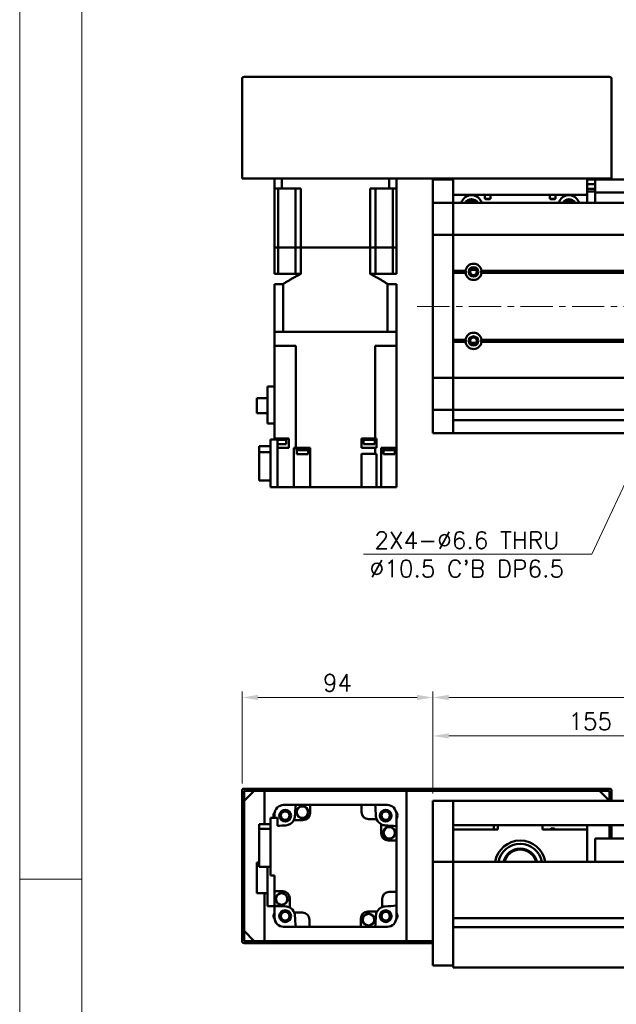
# Model space of a CAD drawing. Header units: millimetres. Extents: x 46891 to 51115, y 6223 to 10345.
# Tile 2 of 7: x 48547 to 48841, y 9376 to 9861. Entities that reach past the tile are written whole.
import ezdxf

# ---------------------------------------------------------------- set-up
doc = ezdxf.new("R2010")
doc.units = ezdxf.units.MM
doc.header["$LTSCALE"] = 0.5
doc.linetypes.add('CENTER', pattern=[50.8, 31.75, -6.35, 6.35, -6.35])
doc.layers.get('0').update_dxf_attribs({"lineweight": 20})
doc.layers.add('1', color=1, linetype='CENTER', lineweight=13)
doc.layers.add('외형선(ISO)', color=7, linetype='Continuous', lineweight=50)
doc.styles.add('DSR TEXT', font='romans.shx', dxfattribs={"bigfont": 'whgtxt.shx'})
doc.styles.get("Standard").update_dxf_attribs({"font": 'romans.shx', "bigfont": 'whgtxt.shx'})
doc.dimstyles.new('DSR', dxfattribs={"dimscale": 2, "dimtxt": 3, "dimasz": 3, "dimexe": 0.5, "dimexo": 0.5, "dimgap": 0.5, "dimtad": 1, "dimdsep": 46, "dimtxsty": 'Standard', "dimcen": 2.5, "dimclrd": 4, "dimclre": 4, "dimclrt": 2, "dimadec": 0, "dimazin": 2, "dimtfac": 1, "dimtmove": 0, "dimatfit": 3, "dimfxl": 0, "dimlwd": -1, "dimlwe": -1, "dimarcsym": 0})

# ---------------------------------------------------------------- blocks, each defined once
blk = doc.blocks.new('A$C1C1952E1')
at = {"color": 1}
blk.add_lwpolyline([(0, 0), (420, 0), (420, 297), (0, 297)], close=True, dxfattribs=at)
at = {"color": 3}
blk.add_lwpolyline([(5, 5), (415, 5), (415, 292), (5, 292)], close=True, dxfattribs=at)
blk = doc.blocks.new('*D84')
at = {"color": 1, "linetype": 'ByBlock'}
for p, q in [((48750.21, 9479.37), (48750.21, 9510.77)), ((48905.21, 9493.37), (48905.21, 9510.77)), ((48758.01, 9507.77), (48897.41, 9507.77))]:
    blk.add_line(p, q, dxfattribs=at)
at = {"color": 1}
for points in [[(48758.01, 9509.07), (48758.01, 9506.47), (48750.21, 9507.77)], [(48897.41, 9509.07), (48897.41, 9506.47), (48905.21, 9507.77)]]:
    blk.add_solid(points, dxfattribs=at)
at = {"layer": 'Defpoints', "color": 0}
for p in [(48905.21, 9507.77), (48905.21, 9489.77), (48750.21, 9475.77)]:
    blk.add_point(p, dxfattribs=at)
at = {"color": 3, "insert": (48827.71, 9514.97), "char_height": 8.4, "attachment_point": 5, "style": 'DSR TEXT'}
blk.add_mtext('155', dxfattribs=at)
blk = doc.blocks.new('*D83')
at = {"color": 1, "linetype": 'ByBlock'}
for p, q in [((48750.21, 9479.37), (48750.21, 9529.72)), ((50450.21, 9479.37), (50450.21, 9529.72)), ((50442.41, 9526.72), (48758.01, 9526.72))]:
    blk.add_line(p, q, dxfattribs=at)
at = {"color": 1}
for points in [[(48758.01, 9528.02), (48758.01, 9525.42), (48750.21, 9526.72)], [(50442.41, 9528.02), (50442.41, 9525.42), (50450.21, 9526.72)]]:
    blk.add_solid(points, dxfattribs=at)
at = {"layer": 'Defpoints', "color": 0}
for p in [(48750.21, 9526.72), (48750.21, 9475.77), (50450.21, 9475.77)]:
    blk.add_point(p, dxfattribs=at)
at = {"color": 3, "insert": (49600.21, 9533.92), "char_height": 8.4, "attachment_point": 5, "style": 'DSR TEXT'}
blk.add_mtext('1700', dxfattribs=at)
blk = doc.blocks.new('*D87')
at = {"color": 1, "linetype": 'ByBlock'}
for p, q in [((48656.21, 9484.37), (48656.21, 9529.72)), ((48750.21, 9479.37), (48750.21, 9529.72)), ((48742.41, 9526.72), (48664.01, 9526.72))]:
    blk.add_line(p, q, dxfattribs=at)
at = {"color": 1}
for points in [[(48664.01, 9528.02), (48664.01, 9525.42), (48656.21, 9526.72)], [(48742.41, 9528.02), (48742.41, 9525.42), (48750.21, 9526.72)]]:
    blk.add_solid(points, dxfattribs=at)
at = {"layer": 'Defpoints', "color": 0}
for p in [(48656.21, 9526.72), (48656.21, 9480.77), (48750.21, 9475.77)]:
    blk.add_point(p, dxfattribs=at)
at = {"color": 3, "insert": (48703.21, 9533.92), "char_height": 8.4, "attachment_point": 5, "style": 'DSR TEXT'}
blk.add_mtext('94', dxfattribs=at)

msp = doc.modelspace()

# ---------------------------------------------------------------- linework, layer by layer
at = {"color": 1}
msp.add_line((48577.25044, 9437.19538), (48546.67132, 9437.19538), dxfattribs=at)
at = {"layer": '1'}
msp.add_line((50460.2079, 9719.32376), (48740.2079, 9719.32376), dxfattribs=at)
at = {"layer": '외형선(ISO)'}
for p, q in [((48656.2079, 9831.32376), (48656.2079, 9782.32376)), ((48837.2079, 9832.32376), (48657.2079, 9832.32376)), ((48838.2079, 9782.32376), (48838.2079, 9831.32376)), ((48657.2079, 9782.32376), (48656.2079, 9782.32376)), ((48837.2079, 9782.32376), (48657.2079, 9782.32376)), ((48672.2079, 9782.32376), (48672.2079, 9777.32376)), ((48675.75039, 9782.32376), (48675.75039, 9777.32376)), ((48728.66541, 9782.32376), (48728.66541, 9777.32376)), ((48732.2079, 9782.32376), (48732.2079, 9777.32376)), ((48750.2079, 9781.82376), (48750.2079, 9778.82376)), ((48760.2079, 9781.82376), (48750.2079, 9781.82376)), ((48760.2079, 9782.32376), (48760.2079, 9774.32376)), ((48826.2079, 9774.32376), (48826.2079, 9782.32376)), ((48830.2079, 9781.82376), (48826.2079, 9781.82376)), ((48830.2079, 9778.82376), (48830.2079, 9781.82376)), ((48845.2079, 9781.82376), (48830.2079, 9781.82376)), ((48838.2079, 9782.32376), (48837.2079, 9782.32376)), ((48672.2079, 9777.32376), (48675.75039, 9777.32376)), ((48672.2079, 9748.32376), (48672.2079, 9777.32376)), ((48673.92031, 9777.32376), (48673.92031, 9748.32376)), ((48685.17117, 9777.32376), (48675.75039, 9777.32376)), ((48682.4579, 9777.32376), (48682.4579, 9748.32376)), ((48685.17117, 9748.32376), (48685.17117, 9777.32376)), ((48728.66541, 9777.32376), (48719.24462, 9777.32376)), ((48719.24462, 9748.32376), (48719.24462, 9777.32376)), ((48721.9579, 9777.32376), (48721.9579, 9748.32376)), ((48728.66541, 9777.32376), (48732.2079, 9777.32376)), ((48730.49549, 9777.32376), (48730.49549, 9748.32376)), ((48732.2079, 9748.32376), (48732.2079, 9777.32376)), ((48750.2079, 9776.96359), (48750.2079, 9778.82376)), ((48750.2079, 9776.05564), (48750.2079, 9776.96359)), ((48750.2079, 9770.78397), (48750.2079, 9776.05564)), ((48830.2079, 9779.42376), (48826.2079, 9779.42376)), ((48830.2079, 9777.12376), (48826.2079, 9777.12376)), ((48826.2079, 9775.82796), (48830.2079, 9775.82796)), ((48830.2079, 9778.82376), (48830.2079, 9776.32376)), ((48830.2079, 9775.32376), (48830.2079, 9776.32376)), ((48750.2079, 9770.32376), (48750.2079, 9770.78397)), ((48760.2079, 9770.32376), (48760.2079, 9774.32376)), ((48760.2079, 9774.32376), (48826.2079, 9774.32376)), ((48775.77814, 9772.32376), (48775.77814, 9774.32376)), ((48778.63766, 9772.32376), (48775.77814, 9772.32376)), ((48778.63766, 9774.32376), (48778.63766, 9772.32376)), ((48807.77814, 9772.32376), (48807.77814, 9774.32376)), ((48810.63766, 9772.32376), (48807.77814, 9772.32376)), ((48810.63766, 9774.32376), (48810.63766, 9772.32376)), ((48826.2079, 9774.32376), (48826.2079, 9770.32376)), ((48830.2079, 9775.32376), (48830.2079, 9771.32376)), ((48845.2079, 9775.32376), (48830.2079, 9775.32376)), ((48830.2079, 9771.32376), (48830.2079, 9770.32376)), ((48750.2079, 9770.32376), (48750.2079, 9767.61526)), ((48760.2079, 9770.32376), (48750.2079, 9770.32376)), ((48750.2079, 9767.61526), (48750.2079, 9755.01526)), ((48760.2079, 9767.61526), (48760.2079, 9770.32376)), ((48760.2079, 9770.32376), (50440.2079, 9770.32376)), ((48760.2079, 9770.32376), (48760.2079, 9767.61526)), ((48760.2079, 9755.01526), (48760.2079, 9767.61526)), ((48760.2079, 9767.61526), (48760.2079, 9755.01526)), ((48750.2079, 9754.55117), (48750.2079, 9755.01526)), ((48750.2079, 9754.55117), (48750.2079, 9752.55117)), ((48760.2079, 9754.55117), (48750.2079, 9754.55117)), ((48750.2079, 9686.09635), (48750.2079, 9752.55117)), ((48760.2079, 9755.01526), (48760.2079, 9754.55117)), ((48760.2079, 9754.55117), (48760.2079, 9755.01526)), ((48760.2079, 9752.55117), (48760.2079, 9754.55117)), ((48760.2079, 9754.55117), (50440.2079, 9754.55117)), ((48760.2079, 9754.55117), (48760.2079, 9752.55117)), ((48760.2079, 9752.55117), (48760.2079, 9686.09635)), ((48760.2079, 9736.82376), (48760.2079, 9752.55117)), ((48673.92031, 9748.32376), (48672.2079, 9748.32376)), ((48672.2079, 9748.32376), (48673.92031, 9748.32376)), ((48672.2079, 9748.32376), (48672.2079, 9735.32376)), ((48677.4579, 9748.32376), (48673.92031, 9748.32376)), ((48677.4579, 9748.32376), (48673.92031, 9748.32376)), ((48673.92031, 9748.32376), (48673.92031, 9735.32376)), ((48682.4579, 9748.32376), (48677.4579, 9748.32376)), ((48682.4579, 9748.32376), (48677.4579, 9748.32376)), ((48685.17117, 9748.32376), (48682.4579, 9748.32376)), ((48682.4579, 9748.32376), (48685.17117, 9748.32376)), ((48682.4579, 9748.32376), (48682.4579, 9735.32376)), ((48719.24462, 9748.32376), (48685.17117, 9748.32376)), ((48719.24462, 9748.32376), (48685.17117, 9748.32376)), ((48685.17117, 9748.32376), (48685.17117, 9735.32376)), ((48721.9579, 9748.32376), (48719.24462, 9748.32376)), ((48719.24462, 9748.32376), (48721.9579, 9748.32376)), ((48719.24462, 9748.32376), (48719.24462, 9735.32376)), ((48726.9579, 9748.32376), (48721.9579, 9748.32376)), ((48726.9579, 9748.32376), (48721.9579, 9748.32376)), ((48721.9579, 9748.32376), (48721.9579, 9735.32376)), ((48730.49549, 9748.32376), (48726.9579, 9748.32376)), ((48730.49549, 9748.32376), (48726.9579, 9748.32376)), ((48732.2079, 9748.32376), (48730.49549, 9748.32376)), ((48730.49549, 9748.32376), (48732.2079, 9748.32376)), ((48730.49549, 9748.32376), (48730.49549, 9735.32376)), ((48732.2079, 9748.32376), (48732.2079, 9735.32376)), ((48760.2079, 9736.82376), (48766.23927, 9736.82376)), ((48771.48369, 9737.32376), (48768.93211, 9737.32376)), ((48774.17653, 9736.82376), (50426.23927, 9736.82376)), ((48672.2079, 9735.32376), (48673.92031, 9735.32376)), ((48682.4579, 9735.32376), (48673.92031, 9735.32376)), ((48682.4579, 9735.32376), (48685.17117, 9735.32376)), ((48719.24462, 9735.32376), (48721.9579, 9735.32376)), ((48721.9579, 9735.32376), (48730.49549, 9735.32376)), ((48730.49549, 9735.32376), (48732.2079, 9735.32376)), ((48760.2079, 9736.32376), (48766.7079, 9736.32376)), ((48760.2079, 9735.82376), (48766.23927, 9735.82376)), ((48760.2079, 9702.82376), (48760.2079, 9735.82376)), ((48773.7079, 9736.32376), (50426.7079, 9736.32376)), ((48774.17653, 9735.82376), (50426.23927, 9735.82376)), ((48672.2079, 9730.32376), (48676.51257, 9730.32376)), ((48672.2079, 9730.32376), (48672.2079, 9706.82376)), ((48676.51257, 9730.32376), (48676.51257, 9706.82376)), ((48727.90323, 9730.32376), (48732.2079, 9730.32376)), ((48727.90323, 9730.32376), (48727.90323, 9706.82376)), ((48732.2079, 9730.32376), (48732.2079, 9706.82376)), ((48672.2079, 9699.82376), (48672.2079, 9706.82376)), ((48672.2079, 9706.82376), (48672.21237, 9706.82376)), ((48672.21237, 9706.82376), (48676.50735, 9706.82376)), ((48676.50735, 9706.82376), (48676.51257, 9706.82376)), ((48727.90323, 9706.82376), (48676.51257, 9706.82376)), ((48676.7079, 9706.82376), (48727.7079, 9706.82376)), ((48727.90323, 9706.82376), (48727.90845, 9706.82376)), ((48727.90845, 9706.82376), (48732.20343, 9706.82376)), ((48732.20343, 9706.82376), (48732.2079, 9706.82376)), ((48732.2079, 9699.82376), (48732.2079, 9706.82376)), ((48760.2079, 9702.82376), (48766.23927, 9702.82376)), ((48774.17653, 9702.82376), (50426.23927, 9702.82376)), ((48676.7079, 9699.82376), (48672.2079, 9699.82376)), ((48672.2079, 9699.82376), (48672.2079, 9654.22376)), ((48676.7079, 9699.82376), (48682.64853, 9699.82376)), ((48682.64853, 9699.82376), (48682.64853, 9649.72376)), ((48721.76727, 9699.82376), (48721.76727, 9654.22376)), ((48721.76727, 9699.82376), (48727.7079, 9699.82376)), ((48732.2079, 9699.82376), (48727.7079, 9699.82376)), ((48732.2079, 9699.82376), (48732.2079, 9649.72376)), ((48760.2079, 9702.32376), (48766.7079, 9702.32376)), ((48760.2079, 9701.82376), (48766.23927, 9701.82376)), ((48760.2079, 9686.09635), (48760.2079, 9701.82376)), ((48771.48369, 9701.32376), (48768.93211, 9701.32376)), ((48773.7079, 9702.32376), (50426.7079, 9702.32376)), ((48774.17653, 9701.82376), (50426.23927, 9701.82376)), ((48750.2079, 9686.09635), (48750.2079, 9684.09635)), ((48750.2079, 9683.63226), (48750.2079, 9684.09635)), ((48760.2079, 9684.09635), (48750.2079, 9684.09635)), ((48750.2079, 9683.63226), (48750.2079, 9671.03226)), ((48760.2079, 9684.09635), (48760.2079, 9686.09635)), ((48760.2079, 9686.09635), (48760.2079, 9684.09635)), ((48760.2079, 9684.09635), (48760.2079, 9683.63226)), ((48760.2079, 9684.09635), (50440.2079, 9684.09635)), ((48760.2079, 9683.63226), (48760.2079, 9684.09635)), ((48760.2079, 9671.03226), (48760.2079, 9683.63226)), ((48760.2079, 9683.63226), (48760.2079, 9671.03226)), ((48668.8079, 9679.92376), (48672.2079, 9679.92376)), ((48668.8079, 9679.92376), (48668.8079, 9661.57376)), ((48668.8079, 9674.14876), (48663.4079, 9674.14876)), ((48663.4079, 9674.14876), (48663.4079, 9666.69876)), ((48750.2079, 9671.03226), (48750.2079, 9668.32376)), ((48760.2079, 9668.32376), (48760.2079, 9671.03226)), ((48760.2079, 9671.03226), (48760.2079, 9668.32376)), ((48663.4079, 9666.69876), (48668.8079, 9666.69876)), ((48750.2079, 9667.86356), (48750.2079, 9668.32376)), ((48760.2079, 9668.32376), (48750.2079, 9668.32376)), ((48750.2079, 9662.59189), (48750.2079, 9667.86356)), ((48760.2079, 9668.32376), (48760.2079, 9667.86356)), ((48760.2079, 9668.32376), (50440.2079, 9668.32376)), ((48760.2079, 9667.86356), (48760.2079, 9662.59189)), ((48672.2079, 9661.57376), (48668.8079, 9661.57376)), ((48750.2079, 9661.68393), (48750.2079, 9662.59189)), ((48750.2079, 9659.82376), (48750.2079, 9661.68393)), ((48750.2079, 9659.82376), (48750.2079, 9656.82376)), ((48845.2079, 9663.32376), (48760.2079, 9663.32376)), ((48760.2079, 9662.59189), (48760.2079, 9661.68393)), ((48760.2079, 9659.82376), (48760.2079, 9661.68393)), ((48760.2079, 9661.68393), (48760.2079, 9659.82376)), ((48760.2079, 9659.82376), (48760.2079, 9656.82376)), ((48760.2079, 9656.82376), (48760.2079, 9659.82376)), ((48760.2079, 9656.82376), (48750.2079, 9656.82376)), ((48845.2079, 9656.82376), (48760.2079, 9656.82376)), ((48664.7079, 9650.42371), (48670.2079, 9650.42371)), ((48664.7079, 9650.42371), (48664.7079, 9647.45145)), ((48670.2079, 9653.72376), (48673.7079, 9653.72376)), ((48670.2079, 9630.22376), (48670.2079, 9653.72376)), ((48672.17298, 9654.22376), (48672.2079, 9654.22376)), ((48672.17298, 9654.22376), (48672.17298, 9653.72376)), ((48677.76788, 9654.22376), (48672.2079, 9654.22376)), ((48673.7079, 9653.72376), (48673.7079, 9630.22376)), ((48678.07298, 9653.52376), (48673.7079, 9653.52376)), ((48677.92298, 9651.52376), (48673.7079, 9651.52376)), ((48673.7079, 9649.72376), (48677.76788, 9649.72376)), ((48677.76788, 9654.22376), (48679.20325, 9654.22376)), ((48679.20325, 9649.72376), (48677.76788, 9649.72376)), ((48677.92298, 9653.52376), (48677.92298, 9651.52376)), ((48678.07298, 9654.22376), (48678.07298, 9653.52376)), ((48679.20325, 9654.22376), (48679.20325, 9649.72376)), ((48681.69982, 9630.22376), (48681.69982, 9649.72376)), ((48681.69982, 9649.72376), (48682.24922, 9649.72376)), ((48682.64853, 9649.72376), (48682.24922, 9649.72376)), ((48682.64853, 9649.72376), (48689.7079, 9649.72376)), ((48682.91194, 9649.72376), (48682.91194, 9649.22376)), ((48688.91194, 9649.72376), (48688.91194, 9649.22376)), ((48689.7079, 9649.72376), (48689.7079, 9630.22376)), ((48718.41812, 9654.22376), (48715.0079, 9654.22376)), ((48715.0079, 9649.72376), (48715.0079, 9654.22376)), ((48721.76727, 9649.72376), (48715.0079, 9649.72376)), ((48715.92065, 9654.22376), (48715.92065, 9653.52376)), ((48721.82065, 9653.52376), (48715.92065, 9653.52376)), ((48716.07065, 9653.52376), (48716.07065, 9651.52376)), ((48721.67065, 9651.52376), (48716.07065, 9651.52376)), ((48718.41812, 9654.22376), (48719.32319, 9654.22376)), ((48721.76727, 9654.22376), (48719.32319, 9654.22376)), ((48721.67065, 9653.52376), (48721.67065, 9651.52376)), ((48722.16657, 9654.22376), (48721.76727, 9654.22376)), ((48721.76727, 9646.72376), (48721.76727, 9649.72376)), ((48721.76727, 9649.72376), (48722.16657, 9649.72376)), ((48721.82065, 9654.22376), (48721.82065, 9653.52376)), ((48722.16657, 9654.22376), (48722.48652, 9654.22376)), ((48722.48652, 9649.72376), (48722.16657, 9649.72376)), ((48722.48652, 9654.22376), (48722.48652, 9649.72376)), ((48724.7079, 9649.72376), (48724.7079, 9630.22376)), ((48724.7079, 9649.72376), (48726.64792, 9649.72376)), ((48725.69661, 9649.72376), (48725.69661, 9649.22376)), ((48732.2079, 9649.72376), (48726.64792, 9649.72376)), ((48731.69661, 9649.72376), (48731.69661, 9649.22376)), ((48732.2079, 9654.22376), (48732.24282, 9654.22376)), ((48732.24282, 9653.52376), (48732.2079, 9653.52376)), ((48732.2079, 9649.72376), (48732.2079, 9630.22376)), ((48732.24282, 9654.22376), (48732.24282, 9653.52376)), ((48670.2079, 9647.45145), (48664.7079, 9647.45145)), ((48664.7079, 9647.45145), (48664.7079, 9633.62382)), ((48688.91194, 9649.22376), (48682.91194, 9649.22376)), ((48682.96194, 9649.22376), (48682.96194, 9648.52376)), ((48688.86194, 9648.52376), (48682.96194, 9648.52376)), ((48683.11194, 9648.52376), (48683.11194, 9646.52376)), ((48688.71194, 9646.52376), (48683.11194, 9646.52376)), ((48688.71194, 9648.52376), (48688.71194, 9646.52376)), ((48688.86194, 9649.22376), (48688.86194, 9648.52376)), ((48715.0079, 9646.72376), (48715.0079, 9630.22376)), ((48715.0079, 9646.72376), (48721.76727, 9646.72376)), ((48722.16657, 9646.72376), (48721.76727, 9646.72376)), ((48722.16657, 9646.72376), (48722.48652, 9646.72376)), ((48722.48652, 9646.72376), (48722.48652, 9630.22376)), ((48731.69661, 9649.22376), (48725.69661, 9649.22376)), ((48725.74661, 9649.22376), (48725.74661, 9648.52376)), ((48731.64661, 9648.52376), (48725.74661, 9648.52376)), ((48725.89661, 9648.52376), (48725.89661, 9646.52376)), ((48731.49661, 9646.52376), (48725.89661, 9646.52376)), ((48731.49661, 9648.52376), (48731.49661, 9646.52376)), ((48731.64661, 9649.22376), (48731.64661, 9648.52376)), ((48664.7079, 9633.62382), (48670.2079, 9633.62382)), ((48673.7079, 9630.22376), (48670.2079, 9630.22376)), ((48677.76788, 9630.22376), (48673.7079, 9630.22376)), ((48677.76788, 9630.22376), (48681.69982, 9630.22376)), ((48686.2079, 9630.22376), (48681.69982, 9630.22376)), ((48686.2079, 9630.22376), (48689.7079, 9630.22376)), ((48715.0079, 9630.22376), (48689.7079, 9630.22376)), ((48715.0079, 9630.22376), (48718.5079, 9630.22376)), ((48722.48652, 9630.22376), (48718.5079, 9630.22376)), ((48722.48652, 9630.22376), (48724.7079, 9630.22376)), ((48724.7079, 9630.22376), (48728.2079, 9630.22376)), ((48732.2079, 9630.22376), (48728.2079, 9630.22376)), ((48656.2079, 9480.77071), (48656.2079, 9472.77071)), ((48837.2079, 9481.77071), (48657.2079, 9481.77071)), ((48657.2079, 9475.77071), (48662.2079, 9480.77071)), ((48657.2079, 9472.77071), (48657.2079, 9480.27071)), ((48657.7079, 9480.77071), (48836.7079, 9480.77071)), ((48667.2079, 9480.77071), (48662.2079, 9480.77071)), ((48667.2079, 9464.2488), (48667.2079, 9480.77071)), ((48737.2079, 9480.77071), (48737.2079, 9406.77071)), ((48832.2079, 9480.77071), (48737.2079, 9480.77071)), ((48832.2079, 9480.77071), (48837.2079, 9475.77071)), ((48837.2079, 9480.27071), (48837.2079, 9475.77071)), ((48838.2079, 9475.77071), (48838.2079, 9480.77071)), ((48657.2079, 9475.77071), (48657.2079, 9411.77071)), ((48750.2079, 9475.77071), (48750.2079, 9473.77071)), ((48760.2079, 9475.77071), (48750.2079, 9475.77071)), ((48760.2079, 9473.77071), (48760.2079, 9475.77071)), ((48760.2079, 9475.77071), (48845.2079, 9475.77071)), ((48760.2079, 9475.77071), (48760.2079, 9473.77071)), ((48656.2079, 9472.77071), (48657.2079, 9472.77071)), ((48656.2079, 9468.77071), (48656.2079, 9472.77071)), ((48676.7079, 9473.77071), (48676.51257, 9473.77071)), ((48676.7079, 9473.77071), (48682.64853, 9473.77071)), ((48682.64853, 9473.77071), (48689.7079, 9473.77071)), ((48715.0079, 9473.77071), (48689.7079, 9473.77071)), ((48689.7079, 9473.77071), (48689.7079, 9469.77071)), ((48715.0079, 9470.27071), (48715.0079, 9473.77071)), ((48715.0079, 9473.77071), (48721.76727, 9473.77071)), ((48721.76727, 9473.77071), (48727.7079, 9473.77071)), ((48727.90323, 9473.77071), (48727.7079, 9473.77071)), ((48750.2079, 9472.98619), (48750.2079, 9473.77071)), ((48750.2079, 9472.48749), (48750.2079, 9472.98619)), ((48750.2079, 9472.48749), (48750.2079, 9471.41901)), ((48750.2079, 9471.41901), (48750.2079, 9468.4332)), ((48760.2079, 9473.77071), (48760.2079, 9472.98619)), ((48760.2079, 9472.98619), (48760.2079, 9473.77071)), ((48760.2079, 9472.98619), (48760.2079, 9472.48749)), ((48760.2079, 9472.48749), (48760.2079, 9472.98619)), ((48760.2079, 9471.41901), (48760.2079, 9472.48749)), ((48760.2079, 9472.48749), (48760.2079, 9471.41901)), ((48760.2079, 9468.4332), (48760.2079, 9471.41901)), ((48760.2079, 9471.41901), (48760.2079, 9468.4332)), ((48657.2079, 9468.77071), (48656.2079, 9468.77071)), ((48656.2079, 9468.77071), (48656.2079, 9418.77071)), ((48657.2079, 9418.77071), (48657.2079, 9468.77071)), ((48673.7079, 9467.47071), (48670.2079, 9467.47071)), ((48670.2079, 9467.47071), (48670.2079, 9439.07071)), ((48672.2079, 9469.46605), (48672.2079, 9469.27071)), ((48672.2079, 9467.47071), (48672.2079, 9469.27071)), ((48673.7079, 9463.44589), (48673.7079, 9467.47071)), ((48686.2079, 9466.27071), (48681.69982, 9466.27071)), ((48722.48652, 9466.77071), (48718.5079, 9466.77071)), ((48732.2079, 9469.27071), (48732.2079, 9469.46605)), ((48732.2079, 9469.27071), (48732.2079, 9463.33008)), ((48750.2079, 9459.8689), (48750.2079, 9468.4332)), ((48760.2079, 9468.4332), (48760.2079, 9459.8689)), ((48760.2079, 9464.27071), (48760.2079, 9468.4332)), ((48670.2079, 9464.2488), (48664.7079, 9464.2488)), ((48664.7079, 9464.2488), (48664.7079, 9462.05871)), ((48664.7079, 9462.05871), (48670.2079, 9462.05871)), ((48664.7079, 9462.05871), (48664.7079, 9443.29263)), ((48724.7079, 9459.77071), (48724.7079, 9464.27879)), ((48732.2079, 9456.27071), (48732.2079, 9463.33008)), ((48760.2079, 9463.77071), (48845.2079, 9463.77071)), ((48782.2079, 9461.77071), (48760.2079, 9461.77071)), ((48780.2079, 9463.77071), (48780.2079, 9461.77071)), ((48782.2079, 9463.77071), (48782.2079, 9461.77071)), ((48804.2079, 9461.77071), (48804.2079, 9463.77071)), ((48826.2079, 9461.77071), (48804.2079, 9461.77071)), ((48826.2079, 9463.77071), (48826.2079, 9461.77071)), ((48826.2079, 9445.77071), (48826.2079, 9461.77071)), ((48837.2079, 9457.27071), (48837.2079, 9463.77071)), ((48837.2079, 9463.77071), (48837.2079, 9457.27071)), ((48838.2079, 9457.27071), (48838.2079, 9463.77071)), ((48732.2079, 9456.27071), (48728.2079, 9456.27071)), ((48732.2079, 9430.97071), (48732.2079, 9456.27071)), ((48750.2079, 9457.77361), (48750.2079, 9459.8689)), ((48750.2079, 9446.35166), (48750.2079, 9457.77361)), ((48760.2079, 9459.8689), (48760.2079, 9457.77361)), ((48760.2079, 9457.77361), (48760.2079, 9446.35166)), ((48830.2079, 9457.27071), (48830.2079, 9445.77071)), ((48845.2079, 9457.27071), (48830.2079, 9457.27071)), ((48750.2079, 9445.77071), (48750.2079, 9446.35166)), ((48750.2079, 9445.77071), (48750.2079, 9442.77071)), ((48760.2079, 9445.77071), (48750.2079, 9445.77071)), ((48760.2079, 9446.35166), (48760.2079, 9445.77071)), ((48760.2079, 9445.77071), (48760.2079, 9442.77071)), ((48760.2079, 9442.77071), (48760.2079, 9445.77071)), ((48900.2079, 9445.77071), (48760.2079, 9445.77071)), ((48663.4079, 9445.42071), (48664.7079, 9445.42071)), ((48663.4079, 9445.42071), (48663.4079, 9430.32071)), ((48664.7079, 9443.29263), (48670.2079, 9443.29263)), ((48668.8079, 9443.29263), (48668.8079, 9423.97071)), ((48750.2079, 9400.01336), (48750.2079, 9442.77071)), ((48760.2079, 9418.22071), (48760.2079, 9442.77071)), ((48760.2079, 9442.77071), (48760.2079, 9400.01336)), ((48670.2079, 9439.07071), (48672.2079, 9439.07071)), ((48672.2079, 9439.07071), (48672.2079, 9431.27071)), ((48672.2079, 9431.27071), (48676.2079, 9431.27071)), ((48672.2079, 9431.27071), (48672.2079, 9424.21135)), ((48663.4079, 9430.32071), (48668.8079, 9430.32071)), ((48667.2079, 9406.77071), (48667.2079, 9430.32071)), ((48679.7079, 9427.77071), (48679.7079, 9423.26264)), ((48725.2079, 9423.49209), (48725.2079, 9427.47071)), ((48728.7079, 9430.97071), (48732.2079, 9430.97071)), ((48732.2079, 9424.21135), (48732.2079, 9430.97071)), ((48668.8079, 9423.97071), (48675.41923, 9423.97071)), ((48672.2079, 9418.27071), (48672.2079, 9423.97071)), ((48732.2079, 9418.27071), (48732.2079, 9424.21135)), ((48656.2079, 9418.77071), (48657.2079, 9418.77071)), ((48656.2079, 9414.77071), (48656.2079, 9418.77071)), ((48672.2079, 9418.27071), (48672.2079, 9418.07538)), ((48681.92928, 9420.77071), (48685.9079, 9420.77071)), ((48689.4079, 9417.27071), (48689.4079, 9413.77071)), ((48714.7079, 9413.77071), (48714.7079, 9417.77071)), ((48718.2079, 9421.27071), (48722.71598, 9421.27071)), ((48732.2079, 9418.07538), (48732.2079, 9418.27071)), ((48864.2079, 9418.02071), (48760.2079, 9418.02071)), ((48657.2079, 9414.77071), (48656.2079, 9414.77071)), ((48656.2079, 9414.77071), (48656.2079, 9406.77071)), ((48657.2079, 9407.27071), (48657.2079, 9414.77071)), ((48676.51257, 9413.77071), (48676.7079, 9413.77071)), ((48682.64853, 9413.77071), (48676.7079, 9413.77071)), ((48682.64853, 9413.77071), (48689.4079, 9413.77071)), ((48689.4079, 9413.77071), (48714.7079, 9413.77071)), ((48721.76727, 9413.77071), (48714.7079, 9413.77071)), ((48721.76727, 9413.77071), (48727.7079, 9413.77071)), ((48727.7079, 9413.77071), (48727.90323, 9413.77071)), ((48864.21834, 9413.52071), (48760.2079, 9413.52071)), ((48760.2079, 9400.01336), (48760.2079, 9413.32071)), ((48662.2079, 9406.77071), (48657.2079, 9411.77071)), ((48657.2079, 9405.77071), (48750.2079, 9405.77071)), ((48750.2079, 9406.77071), (48657.7079, 9406.77071)), ((48662.2079, 9406.77071), (48667.2079, 9406.77071)), ((48737.2079, 9406.77071), (48750.2079, 9406.77071)), ((48750.2079, 9400.01336), (48750.2079, 9397.89204)), ((48750.2079, 9394.77071), (48750.2079, 9397.89204)), ((48760.2079, 9400.01336), (48760.2079, 9397.89204)), ((48760.2079, 9397.89204), (48760.2079, 9400.01336)), ((48760.2079, 9393.77071), (48760.2079, 9397.89204)), ((48760.2079, 9397.89204), (48760.2079, 9394.77071)), ((48760.2079, 9394.77071), (48750.2079, 9394.77071)), ((48760.2079, 9393.77071), (50440.2079, 9393.77071))]:
    msp.add_line(p, q, dxfattribs=at)
for centre, radius in [((48770.2079, 9736.32376), 2.25), ((48770.2079, 9736.32376), 1.621), ((48770.2079, 9702.32376), 2.25), ((48770.2079, 9702.32376), 1.621), ((48677.45916, 9468.51945), 2.9), ((48677.45916, 9468.51945), 2.7), ((48677.45916, 9468.51945), 2.5), ((48677.45916, 9468.51945), 2.1), ((48685.91194, 9470.25942), 3), ((48685.91194, 9470.25942), 2.95), ((48685.91194, 9470.25942), 2.8), ((48726.95664, 9468.51945), 2.9), ((48726.95664, 9468.51945), 2.7), ((48726.95664, 9468.51945), 2.5), ((48726.95664, 9468.51945), 2.1), ((48728.69661, 9460.06668), 3), ((48728.69661, 9460.06668), 2.95), ((48728.69661, 9460.06668), 2.8), ((48675.71919, 9427.47475), 3), ((48675.71919, 9427.47475), 2.95), ((48675.71919, 9427.47475), 2.8), ((48677.45916, 9419.02198), 2.9), ((48677.45916, 9419.02198), 2.7), ((48677.45916, 9419.02198), 2.5), ((48726.95664, 9419.02198), 2.9), ((48726.95664, 9419.02198), 2.7), ((48726.95664, 9419.02198), 2.5), ((48677.45916, 9419.02198), 2.1), ((48718.50386, 9417.28201), 3), ((48718.50386, 9417.28201), 2.95), ((48718.50386, 9417.28201), 2.8), ((48726.95664, 9419.02198), 2.1)]:
    msp.add_circle(centre, radius, dxfattribs=at)
for centre, radius, start, end in [((48657.2079, 9831.32376), 1, 90, 180), ((48837.2079, 9831.32376), 1, 0, 90), ((48769.2079, 9768.82376), 5.25, 16.6015494, 163.3984506), ((48769.2079, 9768.82376), 3.3, 27.0356914, 152.9643086), ((48769.2079, 9768.82376), 2.4585, 37.5987674, 142.4012326), ((48817.2079, 9768.82376), 5.25, 16.6015494, 163.3984506), ((48817.2079, 9768.82376), 3.3, 27.0356914, 152.9643086), ((48817.2079, 9768.82376), 2.4585, 37.5987674, 142.4012326), ((48770.2079, 9736.32376), 4, 7.1807558, 172.8192442), ((48770.2079, 9736.32376), 4, 187.1807558, 352.8192442), ((48770.2079, 9702.32376), 4, 7.1807558, 172.8192442), ((48770.2079, 9702.32376), 4, 187.1807557, 352.8192443), ((48657.2079, 9480.77071), 1, 90, 180), ((48657.7079, 9480.27071), 0.5, 90, 180), ((48836.7079, 9480.27071), 0.5, 0, 90), ((48837.2079, 9480.77071), 1, 0, 90), ((48674.45916, 9468.51945), 2.75, 141.2861255, 202.4178897), ((48676.7079, 9469.27071), 4.5, 90, 180), ((48702.2079, 9443.77071), 39.5, 130.5804187, 130.5903874), ((49061.46247, 9443.77071), 380, 175.471937, 176.3124282), ((48718.5079, 9470.27071), 3.5, 180, 270), ((48718.87065, 9470.85563), 2.95, 81.175882, 98.824118), ((48342.95333, 9443.77071), 380, 3.6875718, 4.528063), ((48727.7079, 9469.27071), 4.5, 0, 90), ((48702.2079, 9443.77072), 39.5, 49.4096126, 49.4195813), ((48729.9565, 9468.51945), 2.75, 324.9539356, 38.7075976), ((48702.2079, 9443.77072), 39.5, 139.4096126, 139.4195813), ((48677.45916, 9468.51945), 4.8, 273.6875718, 332.0638743), ((48677.45916, 9468.51945), 4.8, 332.0638743, 356.3124282), ((48686.2079, 9469.77071), 3.5, 270, 0), ((48726.95664, 9468.51945), 4.8, 183.6875718, 201.3657575), ((48726.95664, 9468.51945), 4.8, 201.3657575, 242.0638743), ((48702.2079, 9443.77071), 39.5, 40.5804187, 40.5903874), ((48702.2079, 9084.51614), 380, 93.6875718, 94.3012223), ((48726.95664, 9468.51945), 4.8, 242.0638743, 266.3124282), ((48702.2079, 9084.51614), 380, 85.471937, 86.3124282), ((48809.2079, 9459.77071), 2.4585, 54.4397249, 125.5602751), ((48728.2079, 9459.77071), 3.5, 180, 270), ((48793.2079, 9443.77071), 12.5, 9.2068963, 170.7931037), ((48793.2079, 9443.77071), 10.85, 10.6221774, 169.3778226), ((48793.2079, 9443.77071), 8.5, 13.6089608, 166.3910392), ((48793.2079, 9443.77071), 8, 14.4775124, 165.5224876), ((48676.2079, 9427.77071), 3.5, 0, 90), ((48728.7079, 9427.47071), 3.5, 90, 180), ((48729.29282, 9427.10796), 2.95, 351.175882, 8.824118), ((48702.2079, 9803.02528), 380, 265.471937, 266.3124282), ((48677.45916, 9419.02198), 4.8, 62.0638743, 86.3124282), ((48677.45916, 9419.02198), 4.8, 21.3657575, 62.0638743), ((48726.95664, 9419.02198), 4.8, 111.3657575, 152.0638743), ((48726.95664, 9419.02198), 4.8, 93.6875718, 111.3657575), ((48702.2079, 9803.02528), 380, 273.6875718, 274.528063), ((48674.45916, 9419.02198), 2.75, 144.9489798, 218.7138745), ((48676.7079, 9418.27071), 4.5, 180, 270), ((48702.2079, 9443.77072), 39.5, 220.5804187, 220.5903874), ((48677.45916, 9419.02198), 4.8, 3.6875718, 21.3657575), ((49061.46247, 9443.77071), 380, 183.6875718, 184.528063), ((48685.9079, 9417.27071), 3.5, 0, 90), ((48718.2079, 9417.77071), 3.5, 90, 180), ((48342.95333, 9443.77071), 380, 355.471937, 356.3124282), ((48726.95664, 9419.02198), 4.8, 152.0638743, 176.3124282), ((48727.7079, 9418.27071), 4.5, 270, 0), ((48729.95664, 9419.02198), 2.75, 321.2861255, 35.0510202), ((48702.2079, 9443.77071), 39.5, 319.4096126, 319.4195813), ((48702.2079, 9443.77071), 39.5, 229.4096126, 229.4195813), ((48685.54515, 9416.6858), 2.95, 261.175882, 278.824118), ((48702.2079, 9443.77071), 39.5, 310.5804187, 310.5903874), ((48657.7079, 9407.27071), 0.5, 180, 270), ((48657.2079, 9406.77071), 1, 180, 270)]:
    msp.add_arc(centre, radius, start, end, dxfattribs=at)
for points, weights in [([(48778.63766, 9772.32376), (48777.2079, 9771.82415), (48775.77814, 9772.32376)], [1, 1.22925, 1]), ([(48810.63766, 9772.32376), (48809.2079, 9771.82415), (48807.77814, 9772.32376)], [1, 1.22925, 1]), ([(48685.17117, 9735.32376), (48681.13439, 9733.33033), (48676.51257, 9730.32376)], [1.45736434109, 1.41367336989, 1.35251798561]), ([(48727.90323, 9730.32376), (48723.28141, 9733.33033), (48719.24462, 9735.32376)], [1.35251798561, 1.41367336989, 1.45736434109])]:
    msp.add_rational_spline(points, weights, degree=2, dxfattribs=at)
for points in [[(48766.7079, 9736.32376), (48766.47359, 9736.55808), (48766.23927, 9736.82376)], [(48774.17653, 9736.82376), (48773.94221, 9736.55808), (48773.7079, 9736.32376)], [(48766.23927, 9735.82376), (48766.47359, 9736.08945), (48766.7079, 9736.32376)], [(48773.7079, 9736.32376), (48773.94221, 9736.08945), (48774.17653, 9735.82376)], [(48766.7079, 9702.32376), (48766.47359, 9702.55808), (48766.23927, 9702.82376)], [(48774.17653, 9702.82376), (48773.94221, 9702.55808), (48773.7079, 9702.32376)], [(48766.23927, 9701.82376), (48766.47359, 9702.08945), (48766.7079, 9702.32376)], [(48773.7079, 9702.32376), (48773.94221, 9702.08945), (48774.17653, 9701.82376)]]:
    msp.add_open_spline(points, degree=2, dxfattribs=at)

# ---------------------------------------------------------------- block references
at = {"xscale": 6.115824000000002, "yscale": 6.115824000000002, "zscale": 6.115824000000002}
msp.add_blockref('A$C1C1952E1', (48546.67132, 8528.99552), dxfattribs=at)

# ---------------------------------------------------------------- texts
at = {"color": 3, "insert": (48766.91543, 9597.13835), "char_height": 8.4, "attachment_point": 5, "style": 'DSR TEXT'}
msp.add_mtext("2X4-%%C6.6 THRU\\P%%C10.5 C'B DP6.5", dxfattribs=at)

# ---------------------------------------------------------------- dimensions: what is measured, and where the dimension line sits
for base, p1, p2, picture, middle in [((48656.2079, 9526.7163), (48750.2079, 9475.77071), (48656.2079, 9480.77071), '*D87', (48703.2079, 9533.9163)), ((48750.2079, 9526.7163), (50450.2079, 9475.77071), (48750.2079, 9475.77071), '*D83', (49600.2079, 9533.9163)), ((48905.2079, 9507.77256), (48750.2079, 9475.77071), (48905.2079, 9489.77071), '*D84', (48827.7079, 9514.97256))]:
    dim = msp.add_linear_dim(base=base, p1=p1, p2=p2, dimstyle='DSR', override={"dimscale": 3, "dimtxt": 2.8, "dimasz": 2.600136, "dimexe": 1, "dimexo": 1.2, "dimgap": 1, "dimdec": 4, "dimtxsty": 'DSR TEXT', "dimclrd": 1, "dimclre": 1, "dimclrt": 3, "dimtdec": 4, "dimtix": 1})
    dim.commit()
    dim.dimension.update_dxf_attribs({"geometry": picture, "text_midpoint": middle})

# ---------------------------------------------------------------- leaders
at = {"annotation_type": 0, "has_hookline": 1, "hookline_direction": 1, "text_width": 101.65}
msp.add_leader([(48851.25559, 9645.86808), (48828.54084, 9597.26036), (48820.74043, 9597.26036)], dimstyle='DSR', override={"dimscale": 3, "dimtxt": 2.8, "dimasz": 2.600136, "dimexe": 1, "dimexo": 1.2, "dimgap": 1, "dimdec": 4, "dimtxsty": 'DSR TEXT', "dimclrd": 1, "dimclre": 1, "dimclrt": 3, "dimtdec": 4, "dimtix": 1}, dxfattribs=at)

doc.saveas('drawing.dxf')
